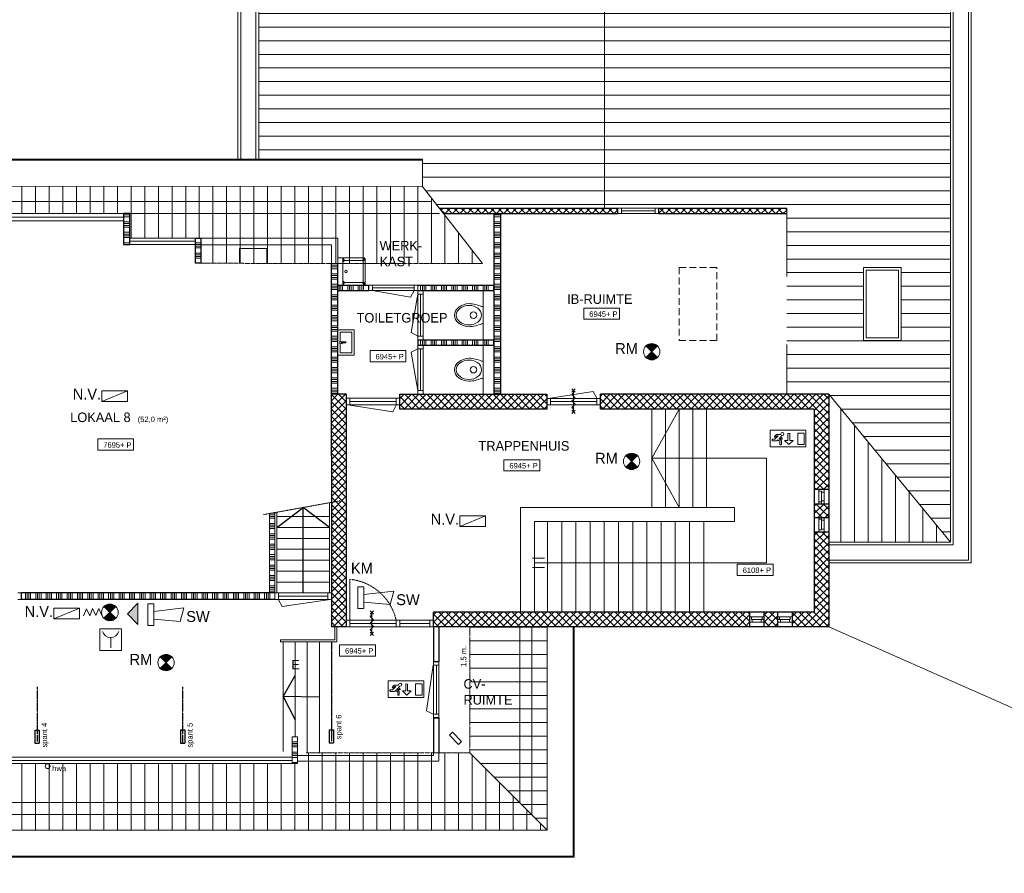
# Model space of a CAD drawing. Header units: millimetres. Extents: x 0 to 10560344, y -63228 to 177747.
# Tile 105 of 125: x 186320 to 204356, y -9255 to 6385. Entities that reach past the tile are written whole.
import ezdxf

# ---------------------------------------------------------------- set-up
doc = ezdxf.new("R2010")
doc.units = ezdxf.units.MM
for name, pattern in [('DASHDOT2', [0.5, 0.25, -0.125, 0, -0.125]), ('DASHED2', [0.375, 0.25, -0.125]), ('HIDDEN', [9.525, 6.35, -3.175])]:
    doc.linetypes.add(name, pattern=pattern)
doc.layers.add('00-hulplijnen', color=2, linetype='Continuous', plot=False)
for name, color, linetype, lineweight in [('005', 9, 'Continuous', 5), ('008', 8, 'Continuous', 9), ('013', 220, 'Continuous', 13), ('018', 1, 'Continuous', 18), ('025', 7, 'Continuous', 9), ('050', 132, 'Continuous', 30), ('25', 7, 'Continuous', 25), ('Bouwkundig brandweer', 190, 'Continuous', 13), ('hatch008', 151, 'Continuous', 5), ('tekst018', 1, 'Continuous', 25), ('text018', 1, 'Continuous', 20)]:
    doc.layers.add(name, color=color, linetype=linetype, lineweight=lineweight)
doc.layers.add('xx HIDDEN', color=30, linetype='Continuous', lineweight=0, plot=False)
doc.layers.add('xxhiddenxx', color=40, linetype='Continuous', lineweight=0, plot=False)
doc.styles.add('02_50', font='swiss.ttf', dxfattribs={"height": 140})
doc.styles.add('mvd', font='GOTHIC.TTF')
pattern_1 = [(90, (-108389.3, 5755.23), (-250, 2e-14), [])]
pattern_2 = [(0, (0, 0), (0, 250), [])]

# ---------------------------------------------------------------- blocks, each defined once
blk = doc.blocks.new('Wasbak 10')
at = {"color": 0, "linetype": 'ByBlock'}
blk.add_circle((4.3, 10, 0.11), 0.0447, dxfattribs=at)
for points in [[(4, 9.5), (4, 9.5, 1), (4, 10.5, 1), (4, 10.5)], [(4.96, 10.5), (4.96, 10.5, 1), (4, 10.5, 1), (4, 10.5)], [(4, 9.5, 1), (4, 10.5, 1), (4.18, 10.5, 1), (4.18, 9.5, 1)], [(4.18, 10.5, 1), (4.18, 10.34, 1), (4.24, 10.4, 1)], [(4.18, 10.5, 1), (4.96, 10.5, 1), (4.9, 10.4, 1), (4.24, 10.4, 1)], [(4.96, 10.5, 1), (5, 10.46, 1), (4.92, 10.38, 1), (4.9, 10.4, 1)], [(5, 10.46, 1), (5, 10.46), (4.96, 10.5), (4.96, 10.5, 1)], [(4.18, 10.34, 1), (4.18, 10.34, 0.1), (4.24, 10.4, 0.1), (4.24, 10.4, 1)], [(4.92, 9.6, 0.1), (4.92, 10.4, 0.1), (4.18, 10.4, 0.1), (4.18, 9.6, 0.1)], [(4.18, 9.66, 0.1), (4.18, 9.66, 1), (4.18, 10.34, 1), (4.18, 10.34, 0.1)], [(4.9, 10.4, 1), (4.9, 10.4, 0.1), (4.24, 10.4, 0.1), (4.24, 10.4, 1)], [(4.92, 10.38, 0.1), (4.92, 10.38, 1), (4.9, 10.4, 1), (4.9, 10.4, 0.1)], [(5, 9.54, 1), (5, 10.46, 1), (4.92, 10.38, 1), (4.92, 9.62, 1)], [(4.92, 9.62, 1), (4.92, 9.62, 0.1), (4.92, 10.38, 0.1), (4.92, 10.38, 1)], [(5, 9.54), (5, 9.54, 1), (5, 10.46, 1), (5, 10.46)], [(4, 9.5, 1), (4.96, 9.5, 1), (4.96, 9.5), (4, 9.5)], [(4.24, 9.6, 1), (4.24, 9.6, 0.1), (4.18, 9.66, 0.1), (4.18, 9.66, 1)], [(4.18, 9.5, 1), (4.18, 9.66, 1), (4.24, 9.6, 1)], [(4.18, 9.5, 1), (4.96, 9.5, 1), (4.9, 9.6, 1), (4.24, 9.6, 1)], [(4.24, 9.6, 1), (4.24, 9.6, 0.1), (4.9, 9.6, 0.1), (4.9, 9.6, 1)], [(4.9, 9.6, 0.1), (4.9, 9.6, 1), (4.92, 9.62, 1), (4.92, 9.62, 0.1)], [(4.96, 9.5, 1), (5, 9.54, 1), (4.92, 9.62, 1), (4.9, 9.6, 1)], [(4.96, 9.5, 1), (4.96, 9.5), (5, 9.54), (5, 9.54, 1)]]:
    blk.add_3dface(points, dxfattribs=at)

msp = doc.modelspace()

# ---------------------------------------------------------------- hatches: boundary and pattern name
at = {"layer": 'Bouwkundig brandweer'}
for points in [[(198003.5, 407.2, 0.4142136), (197791.4, 407.2), (197897.5, 301.1)], [(198003.5, 407.2, 0.4142136), (197791.4, 407.2), (197897.5, 301.1)], [(197897.5, 301.1), (197791.4, 195.1, 0.4142136), (198003.5, 195.1)], [(197897.5, 301.1), (197791.4, 195.1, 0.4142136), (198003.5, 195.1)], [(197635.4, -1602, 0.4142136), (197423.3, -1602), (197529.4, -1708.1)], [(197635.4, -1602, 0.4142136), (197423.3, -1602), (197529.4, -1708.1)], [(197529.4, -1708.1), (197423.3, -1814.1, 0.4142136), (197635.4, -1814.1)], [(197529.4, -1708.1), (197423.3, -1814.1, 0.4142136), (197635.4, -1814.1)], [(188486.2, -4306.4), (188292.2, -4500.4), (188486.2, -4694.4)], [(189107.7, -5288, 0.4142136), (188895.5, -5288), (189001.6, -5394.1)], [(189107.7, -5288, 0.4142136), (188895.5, -5288), (189001.6, -5394.1)], [(189001.6, -5394.1), (188895.5, -5500.2, 0.4142136), (189107.7, -5500.2)], [(189001.6, -5394.1), (188895.5, -5500.2, 0.4142136), (189107.7, -5500.2)]]:
    msp.add_hatch(color=256, dxfattribs=at).paths.add_polyline_path(points)
h = msp.add_hatch(dxfattribs=at)
h.set_pattern_fill('ANGLE', color=256, style=0)
h.set_pattern_definition([(0, (88865.096, 10543.9255), (0, 6.985), [5.08, -1.905]), (90, (88865.096, 10543.9255), (-6.985, 4e-16), [5.08, -1.905])])
h.paths.add_polyline_path([(188080.6, -4366.5, 0.4142136), (187864.5, -4366.5), (187972.6, -4474.6)])
h.paths.add_polyline_path([(187972.6, -4474.6), (187864.5, -4582.6, 0.4142136), (188080.6, -4582.6)])
at = {"layer": 'hatch008', "transparency": 33554687}
h = msp.add_hatch(dxfattribs=at)
h.set_pattern_fill('_USER', color=256, scale=250, pattern_type=0)
h.set_pattern_definition(pattern_2)
h.paths.add_polyline_path([(197034.2, 19430.5), (190698.8, 25766), (190698.8, 3831.7), (193698.8, 3831.7), (193698.8, 3327.7), (194008.4, 2931.7), (197034.2, 2931.7)])
h.paths.add_polyline_path([(194216.8, 14374.9), (194216.8, 7074.9), (191548.8, 7074.9), (191548.8, 14374.9)], flags=16)
h = msp.add_hatch(dxfattribs=at)
h.set_pattern_fill('_USER', color=256, scale=250, pattern_type=0)
h.set_pattern_definition(pattern_2)
h.paths.add_polyline_path([(203369.7, 25766), (197034.2, 19430.5), (197034.2, 2931.7), (197279.4, 2931.7), (198028.3, 2931.7), (200369.7, 2931.7), (200369.7, -478.3), (201144.2, -478.3), (203369.7, -3188.1)])
h.paths.add_polyline_path([(202519.7, 14374.9), (202519.7, 7074.9), (199851.6, 7074.9), (199851.6, 14374.9)], flags=16)
h.paths.add_polyline_path([(202465.7, 1846.7), (202465.7, 506.7), (201775.7, 506.7), (201775.7, 1846.7)], flags=16)
h.paths.add_polyline_path([(202415.7, 1796.7), (202415.7, 556.7), (201825.7, 556.7), (201825.7, 1796.7)], flags=0)
h = msp.add_hatch(dxfattribs=at)
h.set_pattern_fill('_USER', color=256, scale=250, angle=90, pattern_type=0)
h.set_pattern_definition(pattern_1)
h.paths.add_polyline_path([(184826, 2831.7), (184826, 3337.7), (193691, 3337.7), (194800.6, 1918.7), (193174, 1920.1), (192513.9, 1920.1), (189636.7, 1920.1), (189636.7, 2381.7), (188336.7, 2381.7), (188336.7, 2831.7)])
at = {"layer": 'hatch008'}
h = msp.add_hatch(dxfattribs=at)
h.set_pattern_fill('ANSI37', color=256, scale=30, style=0)
h.paths.add_polyline_path([(197279.4, 2931.7), (194008.4, 2931.7), (194086.6, 2831.7), (197279.4, 2831.7)])
h.paths.add_polyline_path([(198028.3, 2931.7), (198028.3, 2831.7), (200369.7, 2831.7), (200369.7, 2931.7)])
at = {"layer": 'hatch008', "transparency": 33554687}
h = msp.add_hatch(dxfattribs=at)
h.set_pattern_fill('ANSI34', color=256, scale=10, angle=45)
h.set_pattern_definition([(90, (24691.1, -11988.9), (-190.5, 0), []), (90, (24722.85, -11957.15), (-190.5, 0), []), (90, (24754.6, -11925.4), (-190.5, 0), []), (90, (24786.35, -11893.65), (-190.5, 0), [])])
h.paths.add_polyline_path([(174783.4, -1941.9), (174662.2, -1941.9), (174662.2, -2041.9), (174783.4, -2041.9)])
h.paths.add_polyline_path([(184216.2, 2832.3), (183860.6, 2832), (183860.6, 2701.4), (184216.2, 2701.7)])
h.paths.add_polyline_path([(181677.6, -4118.5), (179147.2, -4118.5), (179147.2, -4238.3), (181677.6, -4238.3)])
h.paths.add_polyline_path([(184670.7, -4118.5), (183360.9, -4118.5), (183360.9, -4238.5), (184670.7, -4238.5)])
h.paths.add_polyline_path([(190995.2, -4118.3), (186353.9, -4118.3), (186353.9, -4238.5), (190995.2, -4238.5)])
h.paths.add_polyline_path([(192714.9, 1521.7), (192149.2, 1521.7), (192149.2, 1421.7), (192714.9, 1421.7)])
h.paths.add_polyline_path([(195011.6, 1521.7), (193611.6, 1521.7), (193611.6, 1421.7), (195011.6, 1421.7)])
h.paths.add_polyline_path([(195011.6, 521.7), (193611.6, 521.7), (193611.6, 421.7), (195011.6, 421.7)])
h = msp.add_hatch(dxfattribs=at)
h.set_pattern_fill('ANSI34', color=256, scale=10, angle=315)
h.set_pattern_definition([(0, (24691.1, -11988.9), (4e-14, 190.5), []), (0, (24722.85, -12020.65), (4e-14, 190.5), []), (0, (24754.6, -12052.4), (4e-14, 190.5), []), (0, (24786.35, -12084.15), (4e-14, 190.5), [])])
h.paths.add_polyline_path([(176599.2, 1918.7), (176479.2, 1918.7), (176479.2, -909.7), (176599.2, -909.7)])
h.paths.add_polyline_path([(178553.1, 2381.7), (178456.1, 2381.7), (178456.1, 1918.7), (178553.1, 1918.7)])
h.paths.add_polyline_path([(179870.1, 2831.7), (179755.1, 2831.7), (179755.1, 2267.7), (179870.1, 2267.7)])
h.paths.add_polyline_path([(184155.7, 2701.5), (183872.7, 2701.4), (183872.7, -4118.5), (184155.7, -4118.3)])
h.paths.add_polyline_path([(188338.6, 2831.7), (188224.6, 2831.7), (188224.6, 2267.7), (188338.6, 2267.7)])
h.paths.add_polyline_path([(189638.6, 2381.7), (189541.7, 2381.7), (189541.7, 1921.4), (189638.6, 1921.4)])
h.paths.add_polyline_path([(192149.2, 1918.7), (192029.2, 1918.7), (192029.2, -475.8), (192149.2, -475.8)])
h.paths.add_polyline_path([(195131.6, 2831.7), (195011.6, 2831.7), (195011.6, -478.3), (195131.6, -478.3)])
h.paths.add_polyline_path([(190995.2, -2645.1), (190895.2, -2663), (190895.2, -4118.3), (190995.2, -4118.3)])
h.paths.add_polyline_path([(182407.7, -6756.6), (182310.7, -6756.6), (182310.8, -7244.4), (182407.7, -7244.4)])
h.paths.add_polyline_path([(191406.4, -6756.5), (191309.5, -6756.5), (191309.5, -7244.4), (191406.4, -7244.4)])
at = {"layer": 'hatch008'}
h = msp.add_hatch(dxfattribs=at)
h.set_pattern_fill('ANSI37', color=256, scale=30, style=0)
h.paths.add_polyline_path([(192299.2, -475.8), (192029.2, -478.3), (192029.2, -972.5), (192299.2, -972.5)])
h.paths.add_polyline_path([(192299.2, -972.5), (192029.2, -972.5), (192029.2, -4118.5), (192029.2, -4638.3), (192029.2, -4738.3), (192299.2, -4738.3), (192299.2, -2993.3), (192299.2, -1923.3), (192299.2, -1609.6)])
h = msp.add_hatch(dxfattribs=at)
h.set_pattern_fill('ANSI37', color=256, scale=30, style=0)
h.paths.add_polyline_path([(195973.7, -748.3), (195973.7, -478.3), (193283.2, -478.3), (193283.2, -748.3)])
h = msp.add_hatch(dxfattribs=at)
h.set_pattern_fill('ANSI37', color=256, scale=30, style=0)
h.paths.add_polyline_path([(200874.2, -748.3), (200874.2, -1243.1), (201144.2, -1243.1), (201144.2, -478.3), (196957.7, -478.3), (196957.7, -748.3)])
h.paths.add_polyline_path([(200874.2, -1243.1), (200874.2, -2219.1), (201144.2, -2219.1), (201144.2, -1243.1)])
at = {"layer": 'hatch008', "transparency": 33554687}
h = msp.add_hatch(dxfattribs=at)
h.set_pattern_fill('_USER', color=256, scale=250, angle=90, pattern_type=0)
h.set_pattern_definition(pattern_1)
h.paths.add_polyline_path([(201144.2, -478.3), (201144.2, -3188.1), (203369.7, -3188.1)])
at = {"layer": 'hatch008'}
h = msp.add_hatch(dxfattribs=at)
h.set_pattern_fill('ANSI37', color=256, scale=30, style=0)
h.paths.add_polyline_path([(201144.2, -2483.5), (200874.2, -2483.5), (200874.2, -2608.5), (201144.2, -2608.5)])
h.paths.add_polyline_path([(201144.2, -2608.5), (200874.2, -2608.5), (200874.2, -2733.5), (200959.3, -2733.5), (200959.3, -2733.1), (201059, -2733.1), (201059, -2733.5), (201144.2, -2733.5)])
h = msp.add_hatch(dxfattribs=at)
h.set_pattern_fill('ANSI37', color=256, scale=30, style=0)
h.paths.add_polyline_path([(193900.1, -4468.3), (193900.1, -4738.3), (199689.6, -4738.3), (199689.6, -4468.3)])
h.paths.add_polyline_path([(199954.4, -4653.1), (199954, -4653.1), (199954, -4738.3), (200204, -4738.3), (200204, -4468.3), (199954, -4468.3), (199954, -4553.4), (199954.4, -4553.4)])
h.paths.add_polyline_path([(200468.5, -4468.3), (200468.5, -4738.3), (201144.2, -4738.3), (201144.2, -2998), (200874.2, -2998), (200874.2, -4468.3)])
at = {"layer": 'hatch008', "transparency": 33554687}
h = msp.add_hatch(dxfattribs=at)
h.set_pattern_fill('_USER', color=256, scale=250, pattern_type=0)
h.set_pattern_definition([(0, (-108389.3, 5755.23), (0, 250), [])])
h.paths.add_polyline_path([(195479.2, -4738.3), (194566.2, -4738.3), (194566.2, -7045.3), (195479.2, -7958.3)])
h.paths.add_polyline_path([(195479.2, -7958.3), (195699.2, -8178.3), (195699.2, -5594), (195479.2, -5594)])
h.paths.add_polyline_path([(195699.2, -8178.3), (195985.2, -8464.3), (195985.2, -5594), (195699.2, -5594)])
h.paths.add_polyline_path([(195699.2, -4738.3), (195479.2, -4738.3), (195479.2, -5594), (195699.2, -5594)])
h.paths.add_polyline_path([(195699.2, -5594), (195985.2, -5594), (195985.2, -4738.3), (195699.2, -4738.3)])
h = msp.add_hatch(dxfattribs=at)
h.set_pattern_fill('_USER', color=256, scale=250, angle=90, pattern_type=0)
h.set_pattern_definition(pattern_1)
h.paths.add_polyline_path([(189304.2, -7958.3), (189304.2, -7244.4), (187351.7, -7244.4), (187309.2, -7244.4), (187309.2, -7227.4), (187294.2, -7227.4), (187294.2, -7244.4), (187234.6, -7244.4), (186558.8, -7244.4), (186499.2, -7244.4), (186499.2, -7227.4), (186484.2, -7227.4), (186484.2, -7244.4), (186441.7, -7244.4), (183170.3, -7244.4), (183120.3, -7244.4), (182410.3, -7244.4), (182350.7, -7244.4), (182350.7, -7227.4), (182335.7, -7227.4), (182335.7, -7244.4), (182244.2, -7244.4), (182244.2, -7229.4), (182229.2, -7229.4), (182229.2, -7171.4), (182229.2, -7161.4), (182234.9, -7161.4), (182234.9, -7075.9), (180072.6, -7076.1), (180072.6, -7958.3)])
h.paths.add_polyline_path([(189304.2, -7958.3), (187256.3, -7958.3), (187256.3, -8178.3), (189304.2, -8178.3)])
h.paths.add_polyline_path([(187256.3, -7958.3), (185055.1, -7958.3), (185055.1, -8178.3), (187256.3, -8178.3)])
h.paths.add_polyline_path([(185055.1, -7958.3), (180072.6, -7958.3), (180072.6, -8178.3), (185055.1, -8178.3)])
h.paths.add_polyline_path([(185055.1, -8178.3), (180072.6, -8178.3), (180072.6, -8464.3), (185055.1, -8464.3)])
h.paths.add_polyline_path([(187256.3, -8178.3), (185055.1, -8178.3), (185055.1, -8464.3), (187256.3, -8464.3)])
h.paths.add_polyline_path([(189304.2, -8178.3), (187256.3, -8178.3), (187256.3, -8464.3), (189304.2, -8464.3)])
h = msp.add_hatch(dxfattribs=at)
h.set_pattern_fill('_USER', color=256, scale=250, angle=90, pattern_type=0)
h.set_pattern_definition(pattern_1)
h.paths.add_polyline_path([(191677.4, -8178.3), (189304.2, -8178.3), (189304.2, -8464.3), (191677.4, -8464.3)])
h.paths.add_polyline_path([(191677.4, -7958.3), (189304.2, -7958.3), (189304.2, -8178.3), (191677.4, -8178.3)])
h.paths.add_polyline_path([(191677.4, -7045), (191569.2, -7045), (191569.2, -7161.4), (191569.2, -7171.4), (191569.2, -7229.4), (191554.2, -7229.4), (191554.2, -7244.4), (191462.7, -7244.4), (191462.7, -7227.4), (191447.7, -7227.4), (191447.7, -7244.4), (191388.1, -7244.4), (191278.8, -7244.4), (190678.1, -7244.4), (190628.1, -7244.4), (189304.2, -7244.4), (189304.2, -7958.3), (191677.4, -7958.3)])
h = msp.add_hatch(dxfattribs=at)
h.set_pattern_fill('_USER', color=256, scale=250, angle=90, pattern_type=0)
h.set_pattern_definition(pattern_1)
h.paths.add_polyline_path([(195699.2, -8178.3), (191677.4, -8178.3), (191677.4, -8464.3), (195985.2, -8464.3)])
h.paths.add_polyline_path([(195479.2, -7958.3), (191677.4, -7958.3), (191677.4, -8178.3), (195699.2, -8178.3)])
h.paths.add_polyline_path([(194566.2, -7045.3), (191677.4, -7045), (191677.4, -7958.3), (195479.2, -7958.3)])

# ---------------------------------------------------------------- linework, layer by layer
for p, q in [((186353.9, -4238.5), (186353.9, -4118.5)), ((194000.1, -6408.8), (193900.1, -6408.8))]:
    msp.add_line(p, q)
for points in [[(195011.6, 1521.7), (195011.6, 2831.7)], [(195011.6, 2831.7), (195131.2, 2831.7)], [(195131.6, -478.3), (195131.6, 2831.7)], [(192029.2, -475.8), (192029.2, 1918.7)], [(192149.2, -475.8), (192149.2, 1918.7)], [(192149.2, 1521.7), (192714.9, 1521.7)], [(193611.6, 1521.7), (195011.6, 1521.7)], [(192149.2, 1421.7), (192714.9, 1421.7)], [(193611.6, 1421.7), (195011.6, 1421.7)], [(195011.6, 521.7), (195011.6, 1421.7)], [(193611.6, 521.7), (193711.6, 521.7)], [(193611.6, 521.7), (193611.6, 421.7)], [(193611.6, 421.7), (193711.6, 421.7)], [(193711.6, 521.7), (195011.6, 521.7)], [(193711.6, 421.7), (195011.6, 421.7)], [(195011.6, -478.3), (195011.6, 421.7)], [(191030.2, -2918.3), (191512.2, -2552.4)], [(191512.2, -4118.3), (191512.2, -2552.4)], [(191994.2, -2918.3), (191512.2, -2552.4)], [(190995.2, -4118.5), (186353.9, -4118.5)], [(190995.2, -4238.3), (186353.9, -4238.5)], [(193900.1, -4738.3), (193900.1, -5374.8)], [(193900.1, -4738.3), (193900.1, -5374.8)], [(194000.1, -4738.3), (194000.1, -5374.8)], [(194000.1, -4738.3), (194000.1, -5374.8)], [(193900.1, -5374.8), (194000.1, -5374.8)], [(193900.1, -5374.8), (194000.1, -5374.8)], [(191149.2, -6018.3), (191369.2, -5628.5)], [(191809.2, -6028.2), (191149.2, -6018.3), (191369.2, -6443.5)], [(193900.1, -6408.8), (193900.1, -7045.2)], [(193900.1, -6408.8), (194000.1, -6408.8)], [(193900.1, -6408.8), (193900.1, -7045.2)], [(193900.1, -6408.8), (194000.1, -6408.8)], [(194000.1, -6408.8), (194000.1, -7045.2)], [(194000.1, -6408.8), (194000.1, -7045.2)], [(186599.2, -6631.5), (186679.2, -6631.5)], [(189264.2, -6628.5), (189344.2, -6628.5)], [(191989.2, -6629.3), (192069.2, -6629.3)], [(194247.6, -6670.2), (194191, -6726.7)], [(194247.6, -6670.2), (194415.5, -6838)], [(194191, -6726.7), (194358.6, -6894.3)], [(194415.5, -6838), (194358.9, -6894.6)], [(186599.2, -6868.5), (186679.2, -6868.5)], [(189264.2, -6868.5), (189344.2, -6868.5)], [(191989.2, -6866.3), (192069.2, -6866.3)], [(194386.8, -6866.3), (194387, -6866.5)], [(194566.2, -7045.3), (195985.2, -8464.3)]]:
    msp.add_lwpolyline(points)
at = {"linetype": 'DASHDOT2'}
for points in [[(192029.2, -5011.4), (192029.2, -6839.9)], [(186639.2, -5838.5), (186639.2, -6842.1)], [(189304.2, -5838.5), (189304.2, -6868.5)]]:
    msp.add_lwpolyline(points, dxfattribs=at)
at = {"ltscale": 2}
for points in [[(186599.2, -6631.5), (186599.2, -6868.5)], [(186679.2, -6631.5), (186679.2, -6868.5)], [(189264.2, -6628.5), (189264.2, -6868.5)], [(189344.2, -6628.5), (189344.2, -6868.5)], [(191989.2, -6629.3), (191989.2, -6866.3)], [(192069.2, -6629.3), (192069.2, -6866.3)]]:
    msp.add_lwpolyline(points, dxfattribs=at)
at = {"layer": '005'}
for p, q in [((193544.6, 1521.7), (192781.9, 1521.7)), ((193544.6, 1421.7), (192781.9, 1421.7)), ((192781.9, 1421.7), (193481.5, 1299.3)), ((193481.5, 1299.3), (193544.6, 1421.7)), ((193611.6, 1354.7), (193489.2, 651.8)), ((193611.6, 588.7), (193611.6, 1354.7)), ((193711.6, 588.7), (193711.6, 1354.7)), ((193489.2, 651.8), (193611.6, 588.7)), ((193489.2, 291.5), (193611.6, 354.7)), ((193611.6, -411.3), (193489.2, 291.5)), ((193611.6, 354.7), (193611.6, -411.3)), ((193711.6, 354.7), (193711.6, -411.3)), ((196040.7, -548.3), (196827.5, -425.9)), ((196827.5, -425.9), (196890.7, -548.3)), ((192366.2, -550.8), (193216.2, -550.8)), ((192366.2, -608.3), (193216.2, -608.3)), ((192366.2, -670.8), (193216.2, -670.8)), ((192366.2, -675.8), (193153, -798.2)), ((193153, -798.2), (193216.2, -675.8)), ((196040.7, -553.3), (196890.7, -553.3)), ((196040.7, -610.8), (196890.7, -610.8)), ((196040.7, -673.3), (196890.7, -673.3)), ((191062.2, -4175.8), (191962.2, -4175.8)), ((191062.2, -4238.3), (191962.2, -4238.4)), ((191125.3, -4365.8), (191062.2, -4243.3)), ((191962.2, -4243.3), (191125.3, -4365.8)), ((192366.2, -4618.3), (193216.2, -4618.3)), ((192366.2, -4680.8), (193216.2, -4680.8)), ((193283.2, -4680.8), (193833.1, -4680.8)), ((192366.2, -4738.3), (193216.2, -4738.3)), ((193895.1, -5441.8), (193772.7, -6278.7)), ((193957.6, -5441.8), (193957.6, -6341.8)), ((193772.7, -6278.7), (193895.1, -6341.8))]:
    msp.add_line(p, q, dxfattribs=at)
at = {"layer": '005', "linetype": 'HIDDEN'}
for p, q in [((191404.5, -7098.3), (193900.1, -7098.3)), ((191404.5, -7198.3), (194000.1, -7198.3))]:
    msp.add_line(p, q, dxfattribs=at)
for points in [[(173529.2, 3051.7), (193876.9, 3051.7)], [(173749.2, 2831.7), (194009.2, 2831.7)], [(195479.2, -4738.3), (195479.2, -7958.3)], [(195699.2, -4738.3), (195699.2, -8178.3)], [(193900.1, -7045.2), (193900.1, -7098.3)], [(194000.1, -7045.3), (194000.1, -7198.3)], [(178234.2, -7958.3), (195479.2, -7958.3)], [(178014.2, -8178.3), (195699.2, -8178.3)]]:
    msp.add_lwpolyline(points, dxfattribs=at)
at = {"layer": '005'}
for points in [[(197279.4, 2831.7), (197279.4, 2931.7)], [(197279.4, 2931.7), (198028.3, 2931.7)], [(197346.4, 2831.7), (197346.4, 2931.7)], [(197961.3, 2931.7), (197961.3, 2831.7)], [(198028.3, 2931.7), (198028.3, 2831.7)], [(198028.3, 2831.7), (197279.4, 2831.7)], [(197346.4, 2881.7), (197961.3, 2881.7)], [(189636.7, 2381.7), (192149.2, 2381.7)], [(192149.2, 1918.7), (192149.2, 2381.7)], [(189636.7, 2261.7), (192029.2, 2261.7)], [(192029.2, 1918.7), (192029.2, 2261.7)], [(193544.6, 1471.7), (192781.9, 1471.7)], [(193661.6, 588.7), (193661.6, 1354.7)], [(194811.6, 1421.7), (194811.6, 521.7)], [(192149.2, 358), (192149.2, 1082.3)], [(194811.6, 421.7), (194811.6, -478.3)], [(193661.6, 354.7), (193661.6, -411.3)], [(191062.2, -4118.3), (191962.2, -4118.3)], [(193283.2, -4618.3), (193833.1, -4618.3)], [(192094.1, -4976.4), (192094.1, -4738.3)], [(192129.1, -4976.4), (192129.1, -4738.3)], [(193283.2, -4738.3), (193833.1, -4738.3)], [(192129.1, -4976.4), (192129.1, -5011.4), (191099.9, -5011.4), (191099.9, -4976.4), (192094.1, -4976.4)], [(193900.1, -5441.8), (193900.1, -6341.8)], [(194000.1, -5441.8), (194000.1, -6341.8)]]:
    msp.add_lwpolyline(points, dxfattribs=at)
for points in [[(196653.9, 1101.1), (197309.5, 1101.1), (197309.5, 895.7), (196653.9, 895.7)], [(192738.6, 321.9), (193394.1, 321.9), (193394.1, 116.5), (192738.6, 116.5)], [(187751.7, -1296.4), (188407.2, -1296.4), (188407.2, -1501.9), (187751.7, -1501.9)], [(195191.2, -1676.7), (195846.8, -1676.7), (195846.8, -1882.1), (195191.2, -1882.1)], [(199465, -3592.4), (200120.5, -3592.4), (200120.5, -3797.9), (199465, -3797.9)], [(192180.7, -5068.3), (192836.2, -5068.3), (192836.2, -5273.7), (192180.7, -5273.7)]]:
    msp.add_lwpolyline(points, close=True, dxfattribs=at)
at = {"layer": '005', "ltscale": 0.025}
for points in [[(196435.2, -375.9), (196496.1, -436.8)], [(196496.1, -375.9), (196435.2, -436.8)], [(196465.7, -449.1), (196435.2, -479.6), (196465.7, -510)], [(196465.7, -406.4), (196465.7, -798)], [(196465.7, -570.9), (196496.1, -540.4), (196465.7, -510)], [(196465.7, -570.9), (196435.2, -601.3), (196465.7, -631.7)], [(196465.7, -692.6), (196435.2, -723), (196465.7, -753.4)], [(196465.7, -692.6), (196496.1, -662.2), (196465.7, -631.7)], [(196435.2, -767.5), (196496.1, -828.4)], [(196496.1, -767.5), (196435.2, -828.4)], [(192366.2, -4618.3), (192366.2, -3868.2)], [(192737.9, -4445.9), (192798.7, -4506.8)], [(192798.7, -4445.9), (192737.9, -4506.8)], [(192768.3, -4476.4), (192768.3, -4868)], [(192768.3, -4519.1), (192737.9, -4549.6), (192768.3, -4580)], [(192768.3, -4640.9), (192737.9, -4671.3), (192768.3, -4701.7)], [(192768.3, -4640.9), (192798.7, -4610.4), (192768.3, -4580)], [(192768.3, -4762.6), (192737.9, -4793), (192768.3, -4823.4)], [(192737.9, -4837.5), (192798.7, -4898.4)], [(192798.7, -4837.5), (192737.9, -4898.4)], [(192768.3, -4762.6), (192798.7, -4732.2), (192768.3, -4701.7)]]:
    msp.add_lwpolyline(points, dxfattribs=at)
at = {"layer": '005', "linetype": 'HIDDEN', "ltscale": 0.6}
msp.add_arc((192272.1, -4831.5), 967.9, 12.72436, 84.42161, dxfattribs=at)
at = {"layer": '008'}
for p, q in [((194811.6, 1128.9), (194780.1, 1128.9)), ((194811.6, 1141.4), (194811.6, 802)), ((194811.6, 813.9), (194811.6, 1128.9)), ((195011.6, 1141.4), (195011.6, 802)), ((194811.6, 813.9), (194780.1, 813.9)), ((192404.7, 661.9), (192190.8, 661.9)), ((192190.8, 661.9), (192190.8, 488.3)), ((192404.7, 281.5), (192404.7, 661.9)), ((192190.8, 455.1), (192190.8, 281.5)), ((192200.3, 458.5), (192229.6, 448.3)), ((192289.7, 480), (192204.6, 480)), ((192233.2, 455.8), (192206.8, 472.2)), ((192220.9, 463.4), (192289.7, 463.4)), ((192229.6, 448.3), (192233.2, 455.8)), ((192190.8, 281.5), (192404.7, 281.5)), ((194811.6, 128.9), (194780.1, 128.9)), ((194811.6, 141.4), (194811.6, -198)), ((194811.6, -186.1), (194811.6, 128.9)), ((195011.6, 141.4), (195011.6, -198)), ((194811.6, -186.1), (194780.1, -186.1)), ((200959.4, -2219.1), (200959.3, -2483.5)), ((200959.4, -2254.1), (200959.4, -2219.1)), ((201007.9, -2254.1), (200959.4, -2254.1)), ((201007.9, -2254.1), (201007.8, -2483.5)), ((201007.9, -2269.1), (201007.9, -2254.1)), ((201059, -2269.1), (201007.9, -2269.1)), ((201059, -2219.1), (201058.9, -2483.5)), ((201059, -2219.1), (201059, -2269.1)), ((201007.9, -2448.5), (200959.3, -2448.5)), ((200959.3, -2448.5), (200959.3, -2483.5)), ((201059, -2433.5), (201007.9, -2433.5)), ((201007.9, -2433.5), (201007.9, -2448.5)), ((201059, -2483.5), (201059, -2433.5)), ((200959.4, -2997.6), (200959.3, -2733.1)), ((200959.3, -2768.1), (200959.3, -2733.1)), ((201007.9, -2768.1), (200959.3, -2768.1)), ((201007.9, -2962.6), (201007.8, -2733.1)), ((201007.9, -2783.1), (201007.9, -2768.1)), ((201059, -2783.1), (201007.9, -2783.1)), ((201059, -2997.6), (201058.9, -2733.1)), ((201059, -2733.1), (201059, -2783.1)), ((201007.9, -2962.6), (200959.4, -2962.6)), ((200959.4, -2962.6), (200959.4, -2997.6)), ((201059, -2947.6), (201007.9, -2947.6)), ((201007.9, -2947.6), (201007.9, -2962.6)), ((201059, -2997.6), (201059, -2947.6)), ((199690, -4553.5), (199954.4, -4553.4)), ((199725, -4553.5), (199690, -4553.5)), ((199690, -4653.1), (199954.4, -4653.1)), ((199690, -4653.1), (199740, -4653.1)), ((199725, -4602), (199725, -4553.5)), ((199725, -4602), (199954.4, -4602)), ((199740, -4602), (199725, -4602)), ((199740, -4653.1), (199740, -4602)), ((199904.4, -4653.1), (199904.4, -4602)), ((199904.4, -4602), (199919.4, -4602)), ((199954.4, -4653.1), (199904.4, -4653.1)), ((199919.4, -4602), (199919.4, -4553.5)), ((199919.4, -4553.5), (199954.4, -4553.5)), ((200468.5, -4553.5), (200204, -4553.4)), ((200239, -4553.5), (200204, -4553.5)), ((200433.5, -4602), (200204, -4602)), ((200468.5, -4653.1), (200204, -4653.1)), ((200204, -4653.1), (200254, -4653.1)), ((200239, -4602), (200239, -4553.5)), ((200254, -4602), (200239, -4602)), ((200254, -4653.1), (200254, -4602)), ((200418.5, -4653.1), (200418.5, -4602)), ((200418.5, -4602), (200433.5, -4602)), ((200468.5, -4653.1), (200418.5, -4653.1)), ((200433.5, -4602), (200433.5, -4553.5)), ((200433.5, -4553.5), (200468.5, -4553.5))]:
    msp.add_line(p, q, dxfattribs=at)
for points in [[(201144.2, -3568.1), (203749.7, -3568.1), (203749.7, 26146), (190318.8, 26146), (190318.8, 3831.7)], [(201144.2, -3518.1), (203699.7, -3518.1), (203699.7, 26096), (190368.8, 26096), (190368.8, 3831.7)], [(201144.2, -3238.1), (203419.7, -3238.1), (203419.7, 25816), (190648.8, 25816), (190648.8, 3831.7)], [(201144.2, -3188.1), (203369.7, -3188.1), (203369.7, 25766), (190698.8, 25766), (190698.8, 3831.7)], [(184216.2, 2767), (188224.6, 2767)], [(188338.6, 2324.7), (189541.7, 2324.7)], [(190349.2, 2193.5), (190849.2, 2193.5)], [(190349.2, 1920.1), (190349.2, 2193.5)], [(190849.2, 2193.5), (190849, 1921)], [(192149.2, 703.5), (192149.2, 239.9)], [(197899.2, -1650.8), (198399.2, -748.3)], [(197899.2, -1648.3), (199997.8, -1648.3)], [(197899.2, -1648.3), (198399.2, -2553.3)], [(199997.8, -1648.3), (199997.8, -3568.3)], [(201059, -2219.1), (200959.4, -2219.1)], [(201058.9, -2483.5), (200959.3, -2483.5)], [(201058.9, -2733.1), (200959.3, -2733.1)], [(201059, -2997.6), (200959.4, -2997.6)], [(195715.2, -3482), (195935.2, -3482)], [(195759.2, -3568.3), (199997.8, -3568.3)], [(195715.2, -3654.7), (195935.2, -3654.7)], [(199690, -4653.1), (199690, -4553.5)], [(199954.4, -4653.1), (199954.4, -4553.4)], [(200204, -4653.1), (200204, -4553.4)], [(200468.5, -4653.1), (200468.5, -4553.5)], [(182407.7, -7187.3), (191309.5, -7187.3)]]:
    msp.add_lwpolyline(points, dxfattribs=at)
at = {"layer": '008', "linetype": 'DASHDOT2', "ltscale": 5000}
msp.add_lwpolyline([(200369.7, 2931.7), (200369.7, -478.3)], dxfattribs=at)
at = {"layer": '008'}
for points in [[(184216.2, 2831.7), (188224.6, 2831.7), (188224.6, 2701.7), (184216.2, 2701.7)], [(188338.6, 2267.7), (189541.7, 2267.7), (189541.7, 2381.7), (188338.6, 2381.7)], [(192149.2, 703.5), (192149.2, 239.9), (192446.3, 239.9), (192446.3, 703.5)], [(182407.7, -7130.2), (191309.5, -7130), (191309.5, -7244.3), (182407.7, -7244.4)]]:
    msp.add_lwpolyline(points, close=True, dxfattribs=at)
at = {"layer": '008', "ltscale": 0.025}
for points in [[(187445.6, 2831.7), (188076.5, 2831.7)], [(188155.6, 2831.7), (188046.3, 2831.7)], [(189595.7, 2381.7), (189595.7, 2381.7)], [(191363.5, -7244.4), (191363.5, -7244.4)]]:
    msp.add_lwpolyline(points, dxfattribs=at)
at = {"layer": '008', "linetype": 'DASHED2', "ltscale": 500}
msp.add_lwpolyline([(198398, 506.7), (199088, 506.7), (199088, 1846.7), (198398, 1846.7)], close=True, dxfattribs=at)
at = {"layer": '008'}
for centre in [(194633.1, 971.4), (194633.1, -28.6)]:
    msp.add_circle(centre, 58.5, dxfattribs=at)
for centre, radius, start, end in [((194523.2, 552.1), 631.5, 65.98922, 87.41911), ((194520.3, 1400.1), 641.2, 272.78355, 293.90511), ((194523.2, -447.9), 631.5, 65.98922, 87.41911), ((194520.3, 400.1), 641.2, 272.78355, 293.90511)]:
    msp.add_arc(centre, radius, start, end, dxfattribs=at)
for centre in [(194570.1, 971.4), (194570.1, -28.6)]:
    msp.add_ellipse(centre, major_axis=(284.6, 4.3), ratio=0.7450694, start_param=1.624621, end_param=4.6354352, dxfattribs=at)
for centre in [(194549.1, 971.4), (194549.1, -28.6)]:
    msp.add_ellipse(centre, major_axis=(-231, 0), ratio=0.7699359, dxfattribs=at)
at = {"layer": '008', "extrusion": (0, 0, -1)}
for centre, major_axis, start_param, end_param in [((192190.2, 471.7), (-11.7, 11.7), 0.7853982, 7.0685835), ((192289.7, 471.7), (5.87, 5.87), -0.7853982, 2.3561945)]:
    msp.add_ellipse(centre, major_axis=major_axis, ratio=1, start_param=start_param, end_param=end_param, dxfattribs=at)
at = {"layer": '013'}
msp.add_line((191030.2, -4118.3), (191030.2, -2645.1), dxfattribs=at)
for points in [[(197034.2, 19430.5), (197034.2, 2931.7)], [(197899.2, -2553.3), (197899.2, -748.3)], [(198149.2, -2553.3), (198149.2, -748.3)], [(198399.2, -2553.3), (198399.2, -748.3)], [(198649.2, -2553.3), (198649.2, -748.3)], [(198899.2, -2553.3), (198899.2, -748.3)], [(191994.2, -2465.7), (191994.2, -4118.3)], [(191030.2, -2718.3), (191994.2, -2718.3)], [(195989.2, -4468.3), (195989.2, -2808.3)], [(196249.2, -4468.3), (196249.2, -2808.3)], [(196509.2, -4468.3), (196509.2, -2808.3)], [(196769.2, -4468.3), (196769.2, -2808.3)], [(197029.2, -4468.3), (197029.2, -2808.3)], [(197289.2, -4468.3), (197289.2, -2808.3)], [(197549.2, -4468.3), (197549.2, -2808.3)], [(197809.2, -4468.3), (197809.2, -2808.3)], [(198069.2, -4468.3), (198069.2, -2808.3)], [(198329.2, -4468.3), (198329.2, -2808.3)], [(198589.2, -4468.3), (198589.2, -2808.3)], [(198849.2, -4468.3), (198849.2, -2808.3)], [(191030.2, -2918.3), (191994.2, -2918.3)], [(191030.2, -3118.3), (191994.2, -3118.3)], [(191030.2, -3318.3), (191994.2, -3318.3)], [(191030.2, -3518.3), (191994.2, -3518.3)], [(191030.2, -3718.3), (191994.2, -3718.3)], [(191030.2, -3918.3), (191994.2, -3918.3)], [(191149.2, -7025.3), (191149.2, -5011.4)], [(191369.2, -6756.5), (191369.2, -5011.4)], [(191589.2, -7045), (191589.2, -5011.4)], [(191809.2, -7045), (191809.2, -5011.4)], [(192029.2, -6814.5), (192029.2, -5011.4)]]:
    msp.add_lwpolyline(points, dxfattribs=at)
for points in [[(201775.7, 1846.7), (202465.7, 1846.7), (202465.7, 506.7), (201775.7, 506.7), (201775.7, 1846.7)], [(201825.7, 1796.7), (202415.7, 1796.7), (202415.7, 556.7), (201825.7, 556.7)]]:
    msp.add_lwpolyline(points, close=True, dxfattribs=at)
at = {"layer": '018'}
for p, q in [((192781.9, 1521.7), (192714.9, 1521.7)), ((192781.9, 1421.7), (192781.9, 1521.7)), ((193544.6, 1421.7), (193544.6, 1521.7)), ((193611.6, 1521.7), (193544.6, 1521.7)), ((192781.9, 1421.7), (192714.9, 1421.7)), ((193611.6, 1421.7), (193544.6, 1421.7)), ((193611.6, 1354.7), (193611.6, 1421.7)), ((193611.6, 1354.7), (193711.6, 1354.7)), ((193711.6, 1354.7), (193711.6, 1421.7)), ((193611.6, 588.7), (193711.6, 588.7)), ((193611.6, 521.7), (193611.6, 588.7)), ((193711.6, 521.7), (193711.6, 588.7)), ((193611.6, 421.7), (193611.6, 354.7)), ((193711.6, 421.7), (193711.6, 354.7)), ((193611.6, 354.7), (193711.6, 354.7)), ((193611.6, -411.3), (193711.6, -411.3)), ((193611.6, -411.3), (193611.6, -478.3)), ((193711.6, -411.3), (193711.6, -478.3)), ((192299.2, -550.8), (192366.2, -550.8)), ((192299.2, -670.8), (192366.2, -670.8)), ((192366.2, -670.8), (192366.2, -550.8)), ((193216.2, -670.8), (193216.2, -550.8)), ((193216.2, -550.8), (193283.2, -550.8)), ((193216.2, -670.8), (193283.2, -670.8)), ((195973.7, -553.3), (196040.7, -553.3)), ((195973.7, -673.3), (196040.7, -673.3)), ((196040.7, -673.3), (196040.7, -553.3)), ((196890.7, -673.3), (196890.7, -553.3)), ((196890.7, -553.3), (196957.7, -553.3)), ((196890.7, -673.3), (196957.7, -673.3)), ((186353.9, -4118.5), (186286.9, -4118.5)), ((190995.2, -4238.3), (190995.2, -4118.3)), ((191062.2, -4118.3), (190995.2, -4118.3)), ((191062.2, -4238.3), (191062.2, -4118.3)), ((191962.2, -4238.3), (191962.2, -4118.3)), ((192029.2, -4238.3), (192029.2, -4118.3)), ((186353.9, -4238.5), (186286.9, -4238.5)), ((191062.2, -4238.3), (190995.2, -4238.3)), ((192299.2, -4618.3), (192366.2, -4618.3)), ((192366.2, -4618.3), (192366.2, -4738.3)), ((193216.2, -4618.3), (193216.2, -4738.3)), ((193216.2, -4618.3), (193283.2, -4618.3)), ((193833.1, -4618.3), (193833.1, -4738.3)), ((193833.1, -4618.3), (193900.1, -4618.3)), ((192299.2, -4738.3), (192366.2, -4738.3)), ((193216.2, -4738.3), (193283.2, -4738.3)), ((193833.1, -4738.3), (193900.1, -4738.3)), ((194000.1, -5374.8), (193900.1, -5374.8)), ((193900.1, -5441.8), (193900.1, -5374.8)), ((194000.1, -5441.8), (194000.1, -5374.8)), ((194000.1, -5441.8), (193900.1, -5441.8)), ((194000.1, -6341.8), (193900.1, -6341.8))]:
    msp.add_line(p, q, dxfattribs=at)
for points in [[(192714.9, 1421.7), (192714.9, 1521.7)], [(193611.6, 1421.7), (193611.6, 1521.7)], [(193611.6, 1421.7), (193611.6, 1521.7)], [(193611.6, 1421.7), (193711.6, 1421.7)], [(193611.6, 521.7), (193711.6, 521.7)], [(193611.6, 421.7), (193711.6, 421.7)], [(192299.2, -670.8), (192299.2, -550.8)], [(193283.2, -550.8), (193283.2, -670.8)], [(195973.7, -673.3), (195973.7, -553.3)], [(196957.7, -553.3), (196957.7, -673.3)], [(191962.2, -4118.3), (192029.2, -4118.3)], [(191962.2, -4238.3), (192029.2, -4238.3)], [(192299.2, -4618.3), (192299.2, -4738.3)], [(193283.2, -4738.3), (193283.2, -4618.3)], [(193900.1, -4738.3), (193900.1, -4618.3)], [(193900.1, -6341.8), (193900.1, -6408.8)], [(194000.1, -6341.8), (194000.1, -6408.8)]]:
    msp.add_lwpolyline(points, dxfattribs=at)
at = {"layer": '018', "ltscale": 0.025}
for points in [[(193914.3, -7045.2), (194069.4, -7045.2)], [(194000.1, -7045.2), (194000.1, -7045.3)]]:
    msp.add_lwpolyline(points, dxfattribs=at)
msp.add_circle((186832.5, -7292.2), 45.6, dxfattribs=at)
at = {"layer": '025', "linetype": 'DASHDOT2', "ltscale": 2}
msp.add_line((190783.6, -2683), (192193.1, -2430.4), dxfattribs=at)
at = {"layer": '025', "ltscale": 0.025}
for p, q in [((190895.2, -4118.3), (190895.2, -2663)), ((190995.2, -4118.3), (190995.2, -2645.1))]:
    msp.add_line(p, q, dxfattribs=at)
at = {"layer": '025'}
for points in [[(193698.8, 3831.7), (172749.2, 3831.7)], [(193698.8, 3811.7), (172769.2, 3811.7)], [(193698.8, 3337.7), (193698.8, 3831.7)], [(193698.8, 3327.7), (173243.2, 3337.7)], [(194800.6, 1918.7), (193691, 3337.7)], [(194656.7, 1918.7), (194800.6, 1918.7)], [(195494.2, -4468.3), (195494.2, -2553.3)], [(199414.2, -2553.3), (195494.2, -2553.3)], [(199414.2, -2808.3), (199414.2, -2553.3)], [(199414.2, -2808.3), (195749.2, -2808.3)], [(195749.2, -4468.3), (195749.2, -2808.3)], [(195985.2, -4738.3), (195985.2, -8464.3)], [(196459.2, -4738.3), (196459.2, -8938.3)], [(196479.2, -4738.3), (196479.2, -8958.3)], [(195985.2, -8464.3), (177728.2, -8464.3)], [(196479.2, -8958.3), (177234.2, -8958.3)], [(196459.2, -8938.3), (177254.2, -8938.3)]]:
    msp.add_lwpolyline(points, dxfattribs=at)
at = {"layer": '025', "linetype": 'DASHDOT2'}
for points in [[(194656.7, 1918.7), (189638.6, 1921.4)], [(194566.2, -4738.3), (194566.2, -7045.3)], [(194566.2, -7045.3), (191569.2, -7045)]]:
    msp.add_lwpolyline(points, dxfattribs=at)
at = {"layer": '025'}
msp.add_lwpolyline([(191309.5, -6756.5), (191406.4, -6756.5), (191406.4, -7244.4), (191309.5, -7244.4)], close=True, dxfattribs=at)
msp.add_lwpolyline([(191309.5, -6756.5), (191406.4, -6756.5), (191406.4, -7244.4), (191309.5, -7244.4)], close=True, dxfattribs=at)
at = {"layer": '050'}
for points in [[(194008.4, 2931.7), (197279.4, 2931.7)], [(197279.4, 2831.7), (197279.4, 2931.7)], [(198028.3, 2931.7), (200369.7, 2931.7)], [(198028.3, 2831.7), (198028.3, 2931.7)], [(194086.6, 2831.7), (197279.4, 2831.7)], [(198028.3, 2831.7), (200369.7, 2831.7)], [(192299.2, -475.8), (192029.2, -475.8)], [(192029.2, -1609.6), (192029.2, -478.3)], [(192299.2, -475.8), (192299.2, -1609.6)], [(193283.2, -478.3), (195973.7, -478.3)], [(193283.2, -748.3), (193283.2, -478.3)], [(195973.7, -478.3), (195973.7, -748.3)], [(201144.2, -478.3), (196957.7, -478.3)], [(196957.7, -748.3), (196957.7, -478.3)], [(201144.2, -478.3), (201144.2, -4738.3)], [(192299.2, -745.8), (192299.2, -745.8)], [(195973.7, -748.3), (193283.2, -748.3)], [(200874.2, -748.3), (196957.7, -748.3)], [(200874.2, -748.3), (200874.2, -4468.3)], [(192029.2, -1609.6), (192029.2, -3788.3)], [(192299.2, -1609.6), (192299.2, -1923.3)], [(192299.2, -1923.3), (192299.2, -2993.3)], [(200874.2, -2219.1), (201144.2, -2219.1)], [(200874.2, -2483.5), (201144.2, -2483.5)], [(200874.2, -2733.5), (201144.2, -2733.5)], [(192299.2, -2993.3), (192299.2, -4738.3)], [(200874.2, -2998), (201144.2, -2998)], [(192029.2, -3788.3), (192029.2, -4738.3)], [(192029.2, -3888.3), (192029.2, -4638.3)], [(200874.2, -4468.3), (193900.1, -4468.3)], [(193900.1, -4738.3), (193900.1, -4468.3)], [(199689.6, -4468.3), (199689.6, -4738.3)], [(199954, -4468.3), (199954, -4738.3)], [(200204, -4468.3), (200204, -4738.3)], [(200468.5, -4468.3), (200468.5, -4738.3)], [(192299.2, -4543.3), (192299.2, -4543.3)], [(192299.2, -4738.3), (192029.2, -4738.3)], [(201144.2, -4738.3), (193900.1, -4738.3)]]:
    msp.add_lwpolyline(points, dxfattribs=at)
at = {"layer": '25'}
for points in [[(188338.6, 2831.7), (188224.6, 2831.7), (188224.6, 2267.7), (188338.6, 2267.7)], [(188338.6, 2831.7), (188224.6, 2831.7), (188224.6, 2267.7), (188338.6, 2267.7)], [(189541.7, 2381.7), (189638.6, 2381.7), (189638.6, 1921.4), (189541.7, 1921.4)], [(189541.7, 2381.7), (189638.6, 2381.7), (189638.6, 1921.4), (189541.7, 1921.4)]]:
    msp.add_lwpolyline(points, close=True, dxfattribs=at)
at = {"layer": 'Bouwkundig brandweer'}
for p, q in [((198003.5, 407.2), (197791.4, 195.1)), ((197791.4, 407.2), (198003.5, 195.1)), ((187823.4, -612.3), (188293.4, -414.5)), ((197635.4, -1602), (197423.3, -1814.1)), ((197423.3, -1602), (197635.4, -1814.1)), ((194380.5, -2903), (194850.5, -2705.2)), ((188486.2, -4306.4), (188292.2, -4500.4)), ((188486.2, -4306.4), (188292.2, -4500.4)), ((188486.2, -4306.4), (188486.2, -4694.4)), ((188486.2, -4306.4), (188486.2, -4694.4)), ((186943.3, -4594.8), (187413.3, -4397)), ((187864.5, -4582.6), (188080.6, -4366.5)), ((188080.6, -4582.6), (187864.5, -4366.5)), ((188292.2, -4500.4), (188486.2, -4694.4)), ((188292.2, -4500.4), (188486.2, -4694.4)), ((189107.7, -5288), (188895.5, -5500.2)), ((188895.5, -5288), (189107.7, -5500.2))]:
    msp.add_line(p, q, dxfattribs=at)
for points in [[(187823.4, -414.5), (188293.4, -414.5), (188293.4, -612.3), (187823.4, -612.3)], [(200066.8, -1137.9), (200722.8, -1137.9), (200722.8, -1442.3), (200066.8, -1442.3)], [(200425.6, -1195.9), (200425.6, -1322.1), (200488.6, -1322.1), (200411, -1398.9), (200329.4, -1323.7), (200393.2, -1323.7), (200393.2, -1195.1)], [(200571.3, -1191.4), (200689.4, -1191.4), (200689.4, -1397.5), (200571.3, -1397.5)], [(194380.5, -2705.2), (194850.5, -2705.2), (194850.5, -2903), (194380.5, -2903)], [(192623, -4006.7), (192516.5, -4006.7), (192516.5, -4404.2), (192623, -4404.2)], [(188776, -4315.3), (188669.5, -4315.3), (188669.5, -4712.7), (188776, -4712.7)], [(186943.3, -4397), (187413.3, -4397), (187413.3, -4594.8), (186943.3, -4594.8)], [(187786.9, -5173.1), (188186.9, -5173.1), (188186.9, -4773.1), (187786.9, -4773.1)], [(193067.9, -5729), (193723.9, -5729), (193723.9, -6033.4), (193067.9, -6033.4)], [(193426.6, -5787), (193426.6, -5913.2), (193489.7, -5913.2), (193412.1, -5990), (193330.4, -5914.8), (193394.3, -5914.8), (193394.3, -5786.2)], [(193572.3, -5782.5), (193690.4, -5782.5), (193690.4, -5988.6), (193572.3, -5988.6)]]:
    msp.add_lwpolyline(points, close=True, dxfattribs=at)
for points in [[(200115.1, -1330), (200188.8, -1330), (200208.9, -1309.9), (200243.2, -1345.7), (200243.2, -1396.3), (200245.8, -1400.1), (200251, -1401.6), (200265.3, -1401.6), (200270.5, -1399.6), (200272.5, -1394.4), (200272.5, -1332.6), (200229.4, -1288.7), (200242.3, -1276.2), (200268, -1302), (200274.2, -1303.2), (200279.2, -1302.4), (200287.1, -1294.9), (200288.3, -1290.3), (200285.4, -1284.5), (200259.3, -1258.4), (200277.6, -1240.5), (200278.4, -1233.5), (200287.9, -1235.1), (200308.7, -1226.8), (200317, -1207.3), (200308.3, -1187), (200289.6, -1177.9), (200268.4, -1186.6), (200259.7, -1208.6), (200260.9, -1214.8), (200181.6, -1214.8), (200146.8, -1248.8), (200145.1, -1254.6), (200146.8, -1259.6), (200154.2, -1266.3), (200160, -1267.1), (200164.6, -1266.3), (200192.4, -1239.7), (200211.5, -1239.7), (200150.9, -1299.9), (200109.4, -1299.9), (200103.2, -1302.4), (200100.7, -1308.2), (200100.7, -1324), (200102.7, -1327.3), (200108.6, -1330.2), (200115.1, -1330)], [(192623, -4147.5), (193175.5, -4085.5), (193109.2, -4332.9), (192623, -4288.9)], [(187603.5, -4535.3), (187545, -4407.8), (187491.9, -4538)], [(187715.1, -4532.6), (187656.7, -4405.2), (187603.5, -4535.3)], [(187826.8, -4530), (187768.3, -4402.5), (187715.1, -4532.6)], [(188776, -4456.1), (189328.4, -4394.1), (189262.1, -4641.5), (188776, -4597.5)], [(187986.9, -4934.9), (187986.9, -5123.1)], [(193116.2, -5921.2), (193189.9, -5921.2), (193210, -5901.1), (193244.2, -5936.8), (193244.2, -5987.4), (193246.9, -5991.2), (193252, -5992.7), (193266.3, -5992.7), (193271.5, -5990.7), (193273.5, -5985.6), (193273.5, -5923.7), (193230.4, -5879.8), (193243.3, -5867.4), (193269, -5893.1), (193275.3, -5894.3), (193280.3, -5893.5), (193288.1, -5886), (193289.4, -5881.5), (193286.5, -5875.7), (193260.3, -5849.5), (193278.6, -5831.7), (193279.4, -5824.6), (193289, -5826.3), (193309.7, -5818), (193318, -5798.5), (193309.3, -5778.1), (193290.6, -5769), (193269.5, -5777.7), (193260.7, -5799.7), (193262, -5805.9), (193182.7, -5805.9), (193147.8, -5840), (193146.1, -5845.8), (193147.8, -5850.8), (193155.3, -5857.4), (193161.1, -5858.2), (193165.6, -5857.4), (193193.5, -5830.8), (193212.6, -5830.8), (193151.9, -5891), (193110.4, -5891), (193104.2, -5893.5), (193101.7, -5899.3), (193101.7, -5915.1), (193103.8, -5918.4), (193109.6, -5921.3), (193116.2, -5921.2)]]:
    msp.add_lwpolyline(points, dxfattribs=at)
for centre, radius in [((197897.5, 301.1), 150), ((197529.4, -1708.1), 150), ((187972.6, -4474.6), 152.8), ((189001.6, -5394.1), 150)]:
    msp.add_circle(centre, radius, dxfattribs=at)
msp.add_arc((187986.9, -4777), 156.9, 197.08055, 342.91945, dxfattribs=at)
at = {"layer": 'xx HIDDEN'}
for points in [[(195011.6, 2831.7), (195131.6, 2831.7), (195131.6, -478.3), (195011.6, -478.3)], [(195011.6, 2831.7), (195131.6, 2831.7), (195131.6, -478.3), (195011.6, -478.3)], [(192149.2, -475.8), (192029.2, -475.8), (192029.2, 1918.7), (192149.2, 1918.7)], [(192149.2, -475.8), (192029.2, -475.8), (192029.2, 1918.7), (192149.2, 1918.7)], [(201775.7, 506.7), (202465.7, 506.7), (202465.7, 1846.7), (201775.7, 1846.7)], [(192714.9, 1521.7), (192149.2, 1521.7), (192149.2, 1421.7), (192714.9, 1421.7)], [(192714.9, 1521.7), (192149.2, 1521.7), (192149.2, 1421.7), (192714.9, 1421.7)], [(193611.6, 1421.7), (195011.6, 1421.7), (195011.6, 1521.7), (193611.6, 1521.7)], [(193611.6, 1421.7), (195011.6, 1421.7), (195011.6, 1521.7), (193611.6, 1521.7)], [(193611.6, 521.7), (195011.6, 521.7), (195011.6, 421.7), (193611.6, 421.7)], [(193611.6, 521.7), (195011.6, 521.7), (195011.6, 421.7), (193611.6, 421.7)], [(190995.2, -4118.3), (190895.2, -4118.3), (190895.2, -2663), (190995.2, -2645.1)], [(190995.2, -4118.3), (190895.2, -4118.3), (190895.2, -2663), (190995.2, -2645.1)], [(190995.2, -4118.3), (186353.9, -4118.3), (186353.9, -4238.5), (190995.2, -4238.5)], [(190995.2, -4118.3), (186353.9, -4118.3), (186353.9, -4238.5), (190995.2, -4238.5)]]:
    msp.add_lwpolyline(points, close=True, dxfattribs=at)
for points in [[(201144.2, -478.3), (203369.7, -3188.1)], [(201144.2, -4738.3), (224297.7, -14966.3)]]:
    msp.add_lwpolyline(points, dxfattribs=at)
at = {"layer": 'xxhiddenxx'}
for points in [[(195011.6, 1421.7), (195011.6, 1561.3)], [(195011.6, 521.7), (195011.6, 421.7)]]:
    msp.add_lwpolyline(points, dxfattribs=at)

# ---------------------------------------------------------------- block references
at = {"layer": '008', "xscale": 500, "yscale": 500, "zscale": 500}
msp.add_blockref('Wasbak 10', (190149.2, -3228.3), dxfattribs=at)

# ---------------------------------------------------------------- texts
at = {"layer": '00-hulplijnen', "char_height": 140, "width": 3706.629, "attachment_point": 1, "style": '02_50'}
for s, insert in [('\\pi1059.36493;Buitengevelisolatie/ dakisolatie', (120272.7, 4733.7)), ('\\pi1356.47287;Gewapend beton/ dekvloer', (120272.7, 3522.1))]:
    msp.add_mtext(s, dxfattribs=dict(at, insert=insert))
at = {"layer": 'Bouwkundig brandweer', "char_height": 200, "attachment_point": 1, "style": 'mvd'}
for s, insert in [('RM', (197228.7, 459.2)), ('N.V.', (187291.7, -374.1)), ('RM', (196860.6, -1550)), ('N.V.', (193848.9, -2664.8)), ('KM', (192388.1, -3566)), ('SW', (193217.4, -4141.4)), ('N.V.', (186411.7, -4356.6)), ('SW', (189370.4, -4449.9)), ('RM', (188332.8, -5236.1))]:
    msp.add_mtext(s, dxfattribs=dict(at, insert=insert))
at = {"layer": 'tekst018', "char_height": 175, "style": 'mvd'}
for s, insert, attachment_point in [('WERK-\\PKAST', (192912.9, 2333), 1), ('IB-RUIMTE', (196947.7, 1353.1), 2), ('\\PTOILETGROEP', (193324.3, 1302.7), 2), ('LOKAAL 8  {\\H0.5714x;(52,0 m²)}', (189042.1, -812.6), 3), ('TRAPPENHUIS', (196389.2, -1336.1), 3), ('E', (191297.9, -5519.8), 7), ('CV- \\PRUIMTE', (194449.8, -5697.9), 1)]:
    msp.add_mtext(s, dxfattribs=dict(at, insert=insert, attachment_point=attachment_point))
at = {"layer": 'text018', "char_height": 100, "style": 'mvd'}
for s, insert, width, attachment_point in [('6945+ P', (197271.7, 1040.6), 745.936, 3), ('6945+ P', (193356.3, 261.4), 745.936, 3), ('7695+ P', (188369.5, -1356.9), 745.936, 3), ('6945+ P', (195809, -1737.2), 745.936, 3), ('6108+ P', (200082.8, -3652.9), 745.936, 3), ('6945+ P', (192798.4, -5128.8), 745.936, 3), ('hwa', (186917.2, -7283.2), 908.628, 1)]:
    msp.add_mtext(s, dxfattribs=dict(at, insert=insert, width=width, attachment_point=attachment_point))
at = {"layer": 'text018', "char_height": 100, "width": 908.628, "attachment_point": 1, "rotation": 90, "style": 'mvd'}
for s, insert in [('1,5 m.', (194399.7, -5473.2)), ('spant 4', (186723.4, -6949.9)), ('spant 5', (189388.4, -6949.9)), ('spant 6', (192113.4, -6800.1))]:
    msp.add_mtext(s, dxfattribs=dict(at, insert=insert))

doc.saveas('drawing.dxf')
